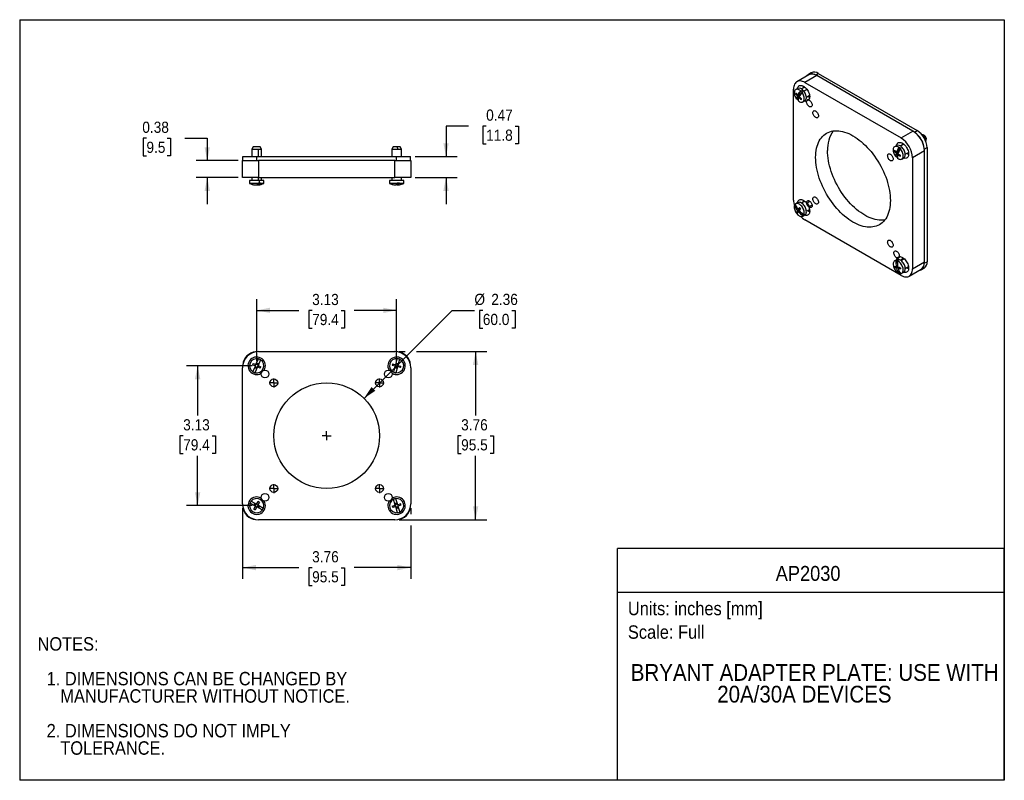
# Model space of a CAD drawing. Header units: inches. Extents: x 0 to 22, y 0 to 17.
import ezdxf
from ezdxf.enums import TextEntityAlignment as Align

# ---------------------------------------------------------------- set-up
doc = ezdxf.new("R2010")
doc.units = ezdxf.units.IN
doc.header["$LTSCALE"] = 2
doc.header["$MEASUREMENT"] = 0
doc.linetypes.add('SLD-Center', pattern=[0.75, 0.6, -0.05, 0.05, -0.05])
doc.linetypes.add('SLD-Solid', pattern=[0])
doc.layers.add('CENTER', color=40, linetype='SLD-Center')
doc.layers.add('SLD-DEFPOINTS', color=7, linetype='Continuous')
doc.layers.add('DIMENSIONS', color=140, linetype='SLD-Solid', lineweight=25)
doc.layers.add('TEXT', color=140, linetype='SLD-Solid', lineweight=25)
doc.styles.add('SLDTEXTSTYLE0', font='GOTHIC.TTF', dxfattribs={"width": 0.913})
doc.dimstyles.new('SLDDIMSTYLE0', dxfattribs={"dimtxt": 0.25, "dimasz": 0.3, "dimexe": 0, "dimexo": 0.0625, "dimgap": 0.0625, "dimtad": 0, "dimtih": 1, "dimtoh": 1, "dimrnd": 1e-09, "dimzin": 12, "dimdsep": 46, "dimtxsty": 'SLDTEXTSTYLE0', "dimsah": 1, "dimcen": 0.09, "dimadec": 0, "dimazin": 3, "dimtfac": 1, "dimtofl": 0, "dimtmove": 0, "dimatfit": 3, "dimfxl": 0, "dimfrac": 2, "dimtolj": 1, "dimtzin": 12, "dimarcsym": 0})
doc.dimstyles.new('SLDDIMSTYLE1', dxfattribs={"dimtxt": 0.25, "dimasz": 0.3, "dimexe": 0, "dimexo": 0.0625, "dimgap": 0.0625, "dimtad": 0, "dimtih": 1, "dimtoh": 1, "dimrnd": 1e-09, "dimzin": 12, "dimdsep": 46, "dimtxsty": 'SLDTEXTSTYLE0', "dimsah": 1, "dimcen": 0, "dimadec": 0, "dimazin": 3, "dimtfac": 1, "dimtofl": 0, "dimtmove": 0, "dimatfit": 3, "dimfxl": 0, "dimfrac": 2, "dimtolj": 1, "dimtzin": 12, "dimarcsym": 0})
doc.dimstyles.new('SLDDIMSTYLE2', dxfattribs={"dimtxt": 0.25, "dimasz": 0.3, "dimexe": 0, "dimexo": 0.0625, "dimgap": 0.0625, "dimtad": 0, "dimtih": 1, "dimtoh": 1, "dimrnd": 1e-09, "dimdsep": 46, "dimtxsty": 'SLDTEXTSTYLE0', "dimsah": 1, "dimcen": 0.09, "dimadec": 0, "dimazin": 2, "dimtfac": 1, "dimtmove": 0, "dimatfit": 0, "dimfxl": 0, "dimfrac": 2, "dimtolj": 1, "dimtzin": 12, "dimarcsym": 0})

# ---------------------------------------------------------------- blocks, each defined once
blk = doc.blocks.new('SW_NOTE_0')
at = {"layer": 'TEXT', "color": 0, "insert": (0, 0.383), "char_height": 0.3, "attachment_point": 1, "style": 'SLDTEXTSTYLE0'}
blk.add_mtext('Scale: Full', dxfattribs=at)
blk = doc.blocks.new('SW_NOTE_0_1')
at = {"layer": 'TEXT', "color": 0, "insert": (0, 0.383), "char_height": 0.3, "attachment_point": 1, "style": 'SLDTEXTSTYLE0'}
blk.add_mtext('Units: inches [mm]', dxfattribs=at)
blk = doc.blocks.new('Block1')
at = {"layer": 'TEXT'}
for p, q in [((22, 5.178), (13.358, 5.178)), ((13.358, 0), (13.358, 5.178)), ((22, 0), (22, 5.178)), ((13.358, 4.204), (22, 4.204)), ((22, 0), (13.358, 0))]:
    blk.add_line(p, q, dxfattribs=at)
for name, p in [('SW_NOTE_0_1', (13.59, 3.607)), ('SW_NOTE_0', (13.59, 3.081))]:
    blk.add_blockref(name, p, dxfattribs=at)
at = {"layer": 'TEXT', "color": 140, "style": 'SLDTEXTSTYLE0', "width": 0.913}
for tag, height, p in [('AUTOATTR0', 0.333, (16.892, 4.358)), ('AUTOATTR1_0', 0.375, (13.655, 2.111)), ('AUTOATTR1_1', 0.375, (15.586, 1.626))]:
    blk.add_attdef(tag, text='', height=height, dxfattribs=at).set_placement(p, align=Align.BOTTOM_LEFT)
blk = doc.blocks.new('Block2')
at = {"color": 7, "linetype": 'SLD-Solid', "lineweight": 18}
for p, q in [((22, 17), (0, 17)), ((0, 0), (0, 17)), ((22, 0), (22, 17)), ((22, 0), (0, 0))]:
    blk.add_line(p, q, dxfattribs=at)
blk = doc.blocks.new('SW_NOTE_0_2')
at = {"layer": 'TEXT', "color": 0, "char_height": 0.3, "attachment_point": 1, "style": 'SLDTEXTSTYLE0'}
for s, insert in [('NOTES:', (0, 0.383)), ('  1. DIMENSIONS CAN BE CHANGED BY     ', (0, -0.393)), ('     MANUFACTURER WITHOUT NOTICE.', (0, -0.781)), ('  2. DIMENSIONS DO NOT IMPLY ', (0, -1.556)), ('     TOLERANCE.', (0, -1.944))]:
    blk.add_mtext(s, dxfattribs=dict(at, insert=insert))
blk = doc.blocks.new('_D')
at = {"layer": 'DIMENSIONS'}
for p, q in [((8.479, 9.582), (8.614, 9.582)), ((8.864, 9.582), (10.437, 9.582)), ((10.187, 9.582), (10.187, 8.152)), ((9.864, 7.7), (9.787, 7.7)), ((9.787, 7.7), (9.787, 7.304)), ((10.51, 7.7), (10.586, 7.7)), ((10.586, 7.7), (10.586, 7.304)), ((9.787, 7.304), (9.864, 7.304)), ((10.586, 7.304), (10.51, 7.304)), ((10.187, 5.822), (10.187, 7.253)), ((8.479, 5.822), (10.437, 5.822))]:
    blk.add_line(p, q, dxfattribs=at)
for points in [[(10.187, 9.582), (10.127, 9.282), (10.247, 9.282)], [(10.187, 5.822), (10.247, 6.122), (10.127, 6.122)]]:
    blk.add_solid(points, dxfattribs=at)
at = {"layer": 'DIMENSIONS', "char_height": 0.25, "attachment_point": 1, "style": 'SLDTEXTSTYLE0'}
for s, insert in [('3.76', (9.864, 8.071)), ('95.5', (9.864, 7.623))]:
    blk.add_mtext(s, dxfattribs=dict(at, insert=insert))
blk = doc.blocks.new('_D_1')
at = {"layer": 'DIMENSIONS'}
for p, q in [((4.979, 6.082), (4.979, 4.504)), ((8.739, 6.082), (8.739, 5.947)), ((8.739, 5.697), (8.739, 4.504)), ((4.979, 4.754), (6.24, 4.754)), ((6.535, 4.752), (6.459, 4.752)), ((6.459, 4.752), (6.459, 4.355)), ((7.182, 4.752), (7.258, 4.752)), ((7.258, 4.752), (7.258, 4.355)), ((8.739, 4.754), (7.477, 4.754)), ((6.459, 4.355), (6.535, 4.355)), ((7.258, 4.355), (7.182, 4.355))]:
    blk.add_line(p, q, dxfattribs=at)
for points in [[(4.979, 4.754), (5.279, 4.694), (5.279, 4.814)], [(8.739, 4.754), (8.439, 4.814), (8.439, 4.694)]]:
    blk.add_solid(points, dxfattribs=at)
at = {"layer": 'DIMENSIONS', "char_height": 0.25, "attachment_point": 1, "style": 'SLDTEXTSTYLE0'}
for s, insert in [('3.76', (6.535, 5.122)), ('95.5', (6.535, 4.674))]:
    blk.add_mtext(s, dxfattribs=dict(at, insert=insert))
blk = doc.blocks.new('_D_2')
at = {"layer": 'DIMENSIONS'}
for p, q in [((7.694, 8.537), (9.66, 10.503)), ((9.66, 10.503), (10.16, 10.503)), ((10.348, 10.503), (10.272, 10.503)), ((10.272, 10.503), (10.272, 10.107)), ((10.995, 10.503), (11.071, 10.503)), ((11.071, 10.503), (11.071, 10.107)), ((10.272, 10.107), (10.348, 10.107)), ((11.071, 10.107), (10.995, 10.107))]:
    blk.add_line(p, q, dxfattribs=at)
blk.add_solid([(7.694, 8.537), (7.948, 8.707), (7.863, 8.792)], dxfattribs=at)
at = {"layer": 'DIMENSIONS', "char_height": 0.25, "attachment_point": 1, "style": 'SLDTEXTSTYLE0'}
for s, insert in [('%%c', (10.16, 10.874)), ('2.36', (10.537, 10.874)), ('60.0', (10.348, 10.426))]:
    blk.add_mtext(s, dxfattribs=dict(at, insert=insert))
blk = doc.blocks.new('_D_3')
at = {"layer": 'DIMENSIONS'}
for p, q in [((5.296, 9.365), (5.296, 10.753)), ((8.422, 9.365), (8.422, 10.753)), ((5.296, 10.503), (6.24, 10.503)), ((6.535, 10.502), (6.459, 10.502)), ((6.459, 10.502), (6.459, 10.105)), ((7.182, 10.502), (7.258, 10.502)), ((7.258, 10.502), (7.258, 10.105)), ((8.422, 10.503), (7.477, 10.503)), ((6.459, 10.105), (6.535, 10.105)), ((7.258, 10.105), (7.182, 10.105))]:
    blk.add_line(p, q, dxfattribs=at)
for points in [[(5.296, 10.503), (5.596, 10.443), (5.596, 10.563)], [(8.422, 10.503), (8.122, 10.563), (8.122, 10.443)]]:
    blk.add_solid(points, dxfattribs=at)
at = {"layer": 'DIMENSIONS', "char_height": 0.25, "attachment_point": 1, "style": 'SLDTEXTSTYLE0'}
for s, insert in [('3.13', (6.535, 10.872)), ('79.4', (6.535, 10.424))]:
    blk.add_mtext(s, dxfattribs=dict(at, insert=insert))
blk = doc.blocks.new('_D_4')
at = {"layer": 'DIMENSIONS'}
for p, q in [((5.196, 9.265), (3.726, 9.265)), ((3.976, 9.265), (3.976, 8.152)), ((3.653, 7.7), (3.577, 7.7)), ((3.577, 7.7), (3.577, 7.304)), ((4.3, 7.7), (4.376, 7.7)), ((4.376, 7.7), (4.376, 7.304)), ((3.577, 7.304), (3.653, 7.304)), ((4.376, 7.304), (4.3, 7.304)), ((3.976, 6.139), (3.976, 7.253)), ((5.196, 6.139), (3.726, 6.139))]:
    blk.add_line(p, q, dxfattribs=at)
for points in [[(3.976, 9.265), (3.916, 8.965), (4.036, 8.965)], [(3.976, 6.139), (4.036, 6.439), (3.916, 6.439)]]:
    blk.add_solid(points, dxfattribs=at)
at = {"layer": 'DIMENSIONS', "char_height": 0.25, "attachment_point": 1, "style": 'SLDTEXTSTYLE0'}
for s, insert in [('3.13', (3.653, 8.071)), ('79.4', (3.653, 7.623))]:
    blk.add_mtext(s, dxfattribs=dict(at, insert=insert))
blk = doc.blocks.new('SW_CENTERMARKSYMBOL_0')
at = {"layer": 'CENTER', "color": 0}
for q in [(-0.1, 0), (0, 0.1), (0, -0.1), (0.1, 0)]:
    blk.add_line((0, 0), q, dxfattribs=at)
blk = doc.blocks.new('SW_CENTERMARKSYMBOL_1')
at = {"layer": 'CENTER', "color": 0}
for q in [(-0.1, 0), (0, 0.1), (0, -0.1), (0.1, 0)]:
    blk.add_line((0, 0), q, dxfattribs=at)
blk = doc.blocks.new('SW_CENTERMARKSYMBOL_2')
at = {"layer": 'CENTER', "color": 0}
for q in [(-0.1, 0), (0, 0.1), (0, -0.1), (0.1, 0)]:
    blk.add_line((0, 0), q, dxfattribs=at)
blk = doc.blocks.new('SW_CENTERMARKSYMBOL_3')
at = {"layer": 'CENTER', "color": 0}
for q in [(-0.1, 0), (0, 0.1), (0, -0.1), (0.1, 0)]:
    blk.add_line((0, 0), q, dxfattribs=at)
blk = doc.blocks.new('SW_CENTERMARKSYMBOL_4')
at = {"layer": 'CENTER', "color": 0}
for q in [(-0.1, 0), (0, 0.1), (0, -0.1), (0.1, 0)]:
    blk.add_line((0, 0), q, dxfattribs=at)
blk = doc.blocks.new('_D_5')
at = {"layer": 'DIMENSIONS'}
for p, q in [((2.832, 14.351), (2.756, 14.351)), ((2.756, 14.351), (2.756, 13.954)), ((3.294, 14.351), (3.37, 14.351)), ((3.37, 14.351), (3.37, 13.954)), ((3.691, 14.353), (4.191, 14.353)), ((4.191, 14.353), (4.191, 13.85)), ((2.756, 13.954), (2.832, 13.954)), ((3.37, 13.954), (3.294, 13.954)), ((4.879, 13.85), (3.941, 13.85)), ((4.879, 13.475), (3.941, 13.475)), ((4.191, 13.475), (4.191, 12.875))]:
    blk.add_line(p, q, dxfattribs=at)
for points in [[(4.191, 13.85), (4.251, 14.15), (4.131, 14.15)], [(4.191, 13.475), (4.131, 13.175), (4.251, 13.175)]]:
    blk.add_solid(points, dxfattribs=at)
at = {"layer": 'DIMENSIONS', "char_height": 0.25, "attachment_point": 1, "style": 'SLDTEXTSTYLE0'}
for s, insert in [('0.38', (2.74, 14.721)), ('9.5', (2.832, 14.273))]:
    blk.add_mtext(s, dxfattribs=dict(at, insert=insert))
blk = doc.blocks.new('_D_6')
at = {"layer": 'DIMENSIONS'}
for p, q in [((10.026, 14.623), (9.526, 14.623)), ((9.526, 14.623), (9.526, 13.94)), ((10.423, 14.621), (10.347, 14.621)), ((10.347, 14.621), (10.347, 14.225)), ((11.069, 14.621), (11.145, 14.621)), ((11.145, 14.621), (11.145, 14.225)), ((10.347, 14.225), (10.423, 14.225)), ((11.145, 14.225), (11.069, 14.225)), ((8.834, 13.94), (9.776, 13.94)), ((8.839, 13.475), (9.776, 13.475)), ((9.526, 13.475), (9.526, 12.875))]:
    blk.add_line(p, q, dxfattribs=at)
for points in [[(9.526, 13.94), (9.586, 14.24), (9.466, 14.24)], [(9.526, 13.475), (9.466, 13.175), (9.586, 13.175)]]:
    blk.add_solid(points, dxfattribs=at)
at = {"layer": 'DIMENSIONS', "char_height": 0.25, "attachment_point": 1, "style": 'SLDTEXTSTYLE0'}
for s, insert in [('0.47', (10.423, 14.992)), ('11.8', (10.423, 14.544))]:
    blk.add_mtext(s, dxfattribs=dict(at, insert=insert))

msp = doc.modelspace()

# ---------------------------------------------------------------- linework, layer by layer
at = {"color": 7, "linetype": 'SLD-Solid'}
for p, q in [((0, 17), (0, 0)), ((0, 17), (22, 17)), ((22, 17), (22, 0)), ((22, 0), (0, 0))]:
    msp.add_line(p, q, dxfattribs=at)
for p, q in [((17.63, 15.767), (17.364, 15.614)), ((17.81, 15.75), (17.544, 15.597)), ((17.687, 15.815), (17.624, 15.778)), ((17.783, 15.763), (17.844, 15.799)), ((19.959, 14.509), (17.81, 15.75)), ((17.844, 15.799), (20.052, 14.525)), ((17.29, 12.967), (17.29, 15.45)), ((17.385, 15.464), (17.339, 15.438)), ((17.456, 15.417), (17.417, 15.333)), ((17.446, 15.411), (17.456, 15.417)), ((17.543, 15.494), (17.471, 15.453)), ((17.473, 15.4), (17.508, 15.421)), ((17.522, 15.406), (17.59, 15.445)), ((17.544, 15.597), (19.694, 14.356)), ((17.337, 15.348), (17.362, 15.343)), ((17.37, 15.231), (17.359, 15.224)), ((17.409, 15.314), (17.37, 15.231)), ((17.409, 15.314), (17.375, 15.295)), ((17.384, 15.314), (17.417, 15.333)), ((17.402, 15.282), (17.429, 15.309)), ((17.402, 15.282), (17.414, 15.308)), ((17.418, 15.266), (17.402, 15.282)), ((17.408, 15.26), (17.426, 15.271)), ((17.414, 15.308), (17.409, 15.314)), ((17.433, 15.319), (17.414, 15.308)), ((17.415, 15.332), (17.419, 15.331)), ((17.417, 15.333), (17.423, 15.327)), ((17.423, 15.327), (17.435, 15.353)), ((17.423, 15.327), (17.442, 15.338)), ((17.425, 15.328), (17.433, 15.319)), ((17.433, 15.319), (17.429, 15.309)), ((17.429, 15.309), (17.431, 15.306)), ((17.435, 15.353), (17.45, 15.337)), ((17.445, 15.343), (17.442, 15.338)), ((17.462, 15.216), (17.463, 15.24)), ((17.489, 15.382), (17.478, 15.376)), ((17.498, 15.162), (17.544, 15.189)), ((17.577, 15.269), (17.649, 15.311)), ((17.633, 15.206), (17.598, 15.186)), ((17.615, 15.213), (17.601, 15.205)), ((19.99, 14.489), (20.052, 14.525)), ((19.694, 14.356), (19.959, 14.509)), ((20.186, 14.427), (20.159, 14.43)), ((20.189, 14.409), (20.219, 14.409)), ((20.246, 14.28), (20.256, 14.305)), ((5.218, 14.155), (5.19, 14.105)), ((5.19, 14.105), (5.19, 13.94)), ((5.19, 14.105), (5.337, 14.105)), ((5.373, 14.155), (5.218, 14.155)), ((5.337, 14.105), (5.402, 14.105)), ((5.337, 13.94), (5.337, 14.105)), ((5.402, 14.105), (5.373, 14.155)), ((5.402, 13.94), (5.402, 14.105)), ((8.344, 14.155), (8.316, 14.105)), ((8.316, 14.105), (8.316, 13.94)), ((8.316, 14.105), (8.449, 14.105)), ((8.441, 14.155), (8.344, 14.155)), ((8.499, 14.155), (8.441, 14.155)), ((8.449, 14.105), (8.441, 14.155)), ((8.449, 14.105), (8.528, 14.105)), ((8.528, 14.105), (8.499, 14.155)), ((8.528, 13.94), (8.528, 14.105)), ((19.596, 14.188), (19.55, 14.162)), ((19.651, 14.153), (19.625, 14.056)), ((19.632, 14.051), (19.64, 14.081)), ((19.64, 14.081), (19.651, 14.07)), ((19.641, 14.147), (19.651, 14.153)), ((19.685, 14.122), (19.675, 14.116)), ((19.753, 14.218), (19.681, 14.177)), ((20.212, 14.104), (20.274, 14.14)), ((20.274, 14.14), (20.274, 11.591)), ((4.984, 13.85), (4.984, 13.94)), ((4.984, 13.94), (5.298, 13.94)), ((5.298, 13.85), (5.298, 13.94)), ((5.298, 13.94), (8.42, 13.94)), ((8.42, 13.85), (8.42, 13.94)), ((8.42, 13.94), (8.734, 13.94)), ((8.734, 13.85), (8.734, 13.94)), ((19.546, 14.062), (19.572, 14.059)), ((19.594, 13.938), (19.583, 13.932)), ((19.62, 14.034), (19.586, 14.015)), ((19.592, 14.037), (19.625, 14.056)), ((19.62, 14.034), (19.594, 13.938)), ((19.618, 14.052), (19.634, 14.05)), ((19.618, 13.999), (19.626, 14.029)), ((19.618, 13.999), (19.628, 14.012)), ((19.629, 13.99), (19.618, 13.999)), ((19.626, 14.029), (19.62, 14.034)), ((19.621, 13.985), (19.64, 13.996)), ((19.625, 14.056), (19.632, 14.051)), ((19.636, 14.035), (19.626, 14.029)), ((19.632, 14.051), (19.646, 14.059)), ((19.634, 14.052), (19.634, 14.05)), ((19.634, 14.05), (19.64, 14.044)), ((19.676, 13.947), (19.677, 13.972)), ((19.709, 13.886), (19.754, 13.913)), ((19.787, 13.993), (19.859, 14.035)), ((20.214, 14.068), (19.949, 13.915)), ((19.949, 13.915), (19.949, 11.432)), ((20.214, 11.585), (20.214, 14.068)), ((4.979, 13.475), (4.979, 13.85)), ((4.979, 13.85), (4.984, 13.85)), ((4.984, 13.85), (5.274, 13.85)), ((5.274, 13.85), (5.339, 13.85)), ((5.339, 13.85), (5.339, 13.475)), ((8.379, 13.85), (5.339, 13.85)), ((8.379, 13.475), (8.379, 13.85)), ((8.379, 13.85), (8.444, 13.85)), ((8.444, 13.85), (8.733, 13.85)), ((8.733, 13.85), (8.739, 13.85)), ((8.739, 13.85), (8.739, 13.475)), ((5.339, 13.475), (4.979, 13.475)), ((5.19, 13.475), (5.19, 13.405)), ((5.337, 13.405), (5.337, 13.475)), ((5.339, 13.475), (8.379, 13.475)), ((5.402, 13.405), (5.402, 13.475)), ((8.316, 13.475), (8.316, 13.405)), ((8.739, 13.475), (8.379, 13.475)), ((8.528, 13.405), (8.528, 13.475)), ((5.137, 13.405), (5.137, 13.34)), ((5.358, 13.405), (5.137, 13.405)), ((5.334, 13.34), (5.137, 13.34)), ((5.266, 13.309), (5.266, 13.308)), ((5.269, 13.308), (5.266, 13.308)), ((5.269, 13.308), (5.269, 13.309)), ((5.283, 13.308), (5.294, 13.308)), ((5.312, 13.308), (5.312, 13.321)), ((5.322, 13.308), (5.322, 13.309)), ((5.322, 13.308), (5.325, 13.308)), ((5.325, 13.308), (5.322, 13.308)), ((5.325, 13.331), (5.325, 13.308)), ((5.334, 13.355), (5.358, 13.355)), ((5.334, 13.34), (5.334, 13.355)), ((5.455, 13.405), (5.358, 13.405)), ((5.358, 13.355), (5.358, 13.405)), ((5.358, 13.355), (5.38, 13.355)), ((5.38, 13.355), (5.38, 13.34)), ((5.455, 13.34), (5.38, 13.34)), ((5.455, 13.34), (5.455, 13.405)), ((8.263, 13.405), (8.263, 13.34)), ((8.463, 13.405), (8.263, 13.405)), ((8.438, 13.34), (8.263, 13.34)), ((8.36, 13.312), (8.367, 13.31)), ((8.393, 13.308), (8.393, 13.308)), ((8.393, 13.308), (8.393, 13.308)), ((8.438, 13.355), (8.486, 13.355)), ((8.438, 13.34), (8.438, 13.355)), ((8.442, 13.308), (8.442, 13.355)), ((8.45, 13.308), (8.442, 13.308)), ((8.45, 13.355), (8.45, 13.308)), ((8.581, 13.405), (8.463, 13.405)), ((8.476, 13.31), (8.483, 13.312)), ((8.479, 13.311), (8.476, 13.31)), ((8.486, 13.355), (8.486, 13.34)), ((8.581, 13.34), (8.486, 13.34)), ((8.581, 13.34), (8.581, 13.405)), ((17.313, 12.853), (17.323, 12.859)), ((17.323, 12.859), (17.356, 12.82)), ((17.331, 12.873), (17.331, 12.874)), ((17.385, 12.912), (17.339, 12.885)), ((17.428, 12.779), (17.395, 12.76)), ((17.402, 12.764), (17.411, 12.753)), ((17.414, 12.757), (17.406, 12.766)), ((17.414, 12.757), (17.433, 12.768)), ((17.423, 12.776), (17.425, 12.774)), ((17.441, 12.783), (17.425, 12.774)), ((17.425, 12.774), (17.428, 12.779)), ((17.427, 12.775), (17.433, 12.768)), ((17.433, 12.768), (17.427, 12.76)), ((17.543, 12.942), (17.471, 12.9)), ((17.598, 12.907), (17.657, 12.941)), ((17.706, 12.857), (17.647, 12.823)), ((17.361, 12.701), (17.427, 12.76)), ((17.378, 12.734), (17.411, 12.753)), ((17.424, 12.725), (17.397, 12.71)), ((17.411, 12.753), (17.414, 12.757)), ((17.427, 12.76), (17.43, 12.757)), ((17.468, 12.684), (17.518, 12.623)), ((17.498, 12.61), (17.544, 12.636)), ((17.518, 12.623), (17.507, 12.617)), ((17.524, 12.643), (17.535, 12.649)), ((17.577, 12.717), (17.649, 12.758)), ((19.694, 11.285), (17.544, 12.526)), ((19.62, 11.684), (19.654, 11.704)), ((19.638, 11.677), (19.652, 11.685)), ((19.753, 11.666), (19.681, 11.624)), ((19.596, 11.636), (19.55, 11.609)), ((19.553, 11.463), (19.619, 11.475)), ((19.58, 11.617), (19.59, 11.623)), ((19.586, 11.477), (19.616, 11.494)), ((19.59, 11.623), (19.613, 11.526)), ((19.626, 11.467), (19.593, 11.448)), ((19.607, 11.621), (19.642, 11.641)), ((19.624, 11.615), (19.613, 11.609)), ((19.626, 11.467), (19.632, 11.443)), ((19.632, 11.466), (19.626, 11.467)), ((19.627, 11.44), (19.66, 11.46)), ((19.634, 11.467), (19.632, 11.466)), ((19.637, 11.446), (19.632, 11.466)), ((19.652, 11.455), (19.654, 11.46)), ((19.654, 11.465), (19.655, 11.462)), ((19.654, 11.461), (19.659, 11.464)), ((19.654, 11.461), (19.655, 11.462)), ((19.66, 11.46), (19.654, 11.461)), ((19.654, 11.461), (19.655, 11.457)), ((19.655, 11.462), (19.655, 11.462)), ((19.692, 11.616), (19.763, 11.657)), ((19.787, 11.441), (19.859, 11.482)), ((19.949, 11.432), (20.214, 11.585)), ((20.145, 11.41), (20.209, 11.447)), ((20.212, 11.555), (20.274, 11.591)), ((19.644, 11.39), (19.655, 11.34)), ((19.655, 11.34), (19.645, 11.334)), ((19.709, 11.334), (19.754, 11.36)), ((19.874, 11.268), (20.139, 11.421)), ((5.339, 9.582), (8.379, 9.582)), ((5.266, 9.26), (5.201, 9.288)), ((5.211, 9.131), (5.266, 9.26)), ((5.214, 9.317), (5.279, 9.29)), ((5.312, 9.241), (5.257, 9.111)), ((5.258, 9.217), (5.275, 9.257)), ((5.272, 9.293), (5.259, 9.263)), ((5.275, 9.257), (5.266, 9.26)), ((5.268, 9.242), (5.298, 9.229)), ((5.279, 9.29), (5.334, 9.42)), ((5.279, 9.29), (5.287, 9.286)), ((5.287, 9.286), (5.304, 9.326)), ((5.304, 9.244), (5.287, 9.204)), ((5.323, 9.289), (5.293, 9.302)), ((5.304, 9.326), (5.333, 9.314)), ((5.312, 9.241), (5.304, 9.244)), ((5.377, 9.213), (5.312, 9.241)), ((5.333, 9.314), (5.316, 9.274)), ((5.316, 9.274), (5.325, 9.27)), ((5.319, 9.238), (5.332, 9.267)), ((5.38, 9.4), (5.325, 9.27)), ((5.325, 9.27), (5.39, 9.243)), ((8.393, 9.256), (8.325, 9.275)), ((8.333, 9.306), (8.402, 9.287)), ((8.357, 9.12), (8.393, 9.256)), ((8.394, 9.289), (8.386, 9.258)), ((8.391, 9.212), (8.402, 9.254)), ((8.402, 9.254), (8.393, 9.256)), ((8.402, 9.287), (8.438, 9.424)), ((8.402, 9.287), (8.41, 9.285)), ((8.442, 9.243), (8.405, 9.107)), ((8.41, 9.285), (8.421, 9.327)), ((8.445, 9.293), (8.414, 9.301)), ((8.421, 9.327), (8.452, 9.319)), ((8.433, 9.246), (8.422, 9.204)), ((8.442, 9.243), (8.433, 9.246)), ((8.452, 9.319), (8.441, 9.277)), ((8.441, 9.277), (8.45, 9.274)), ((8.51, 9.225), (8.442, 9.243)), ((8.449, 9.242), (8.457, 9.272)), ((8.486, 9.411), (8.45, 9.274)), ((8.45, 9.274), (8.518, 9.256)), ((4.979, 6.182), (4.979, 9.222)), ((5.287, 9.204), (5.258, 9.217)), ((8.422, 9.204), (8.391, 9.212)), ((8.398, 9.238), (8.429, 9.23)), ((8.739, 9.222), (8.739, 6.182)), ((5.269, 6.125), (5.146, 6.193)), ((5.17, 6.237), (5.294, 6.169)), ((5.236, 6.154), (5.251, 6.182)), ((5.251, 6.182), (5.289, 6.161)), ((5.275, 6.169), (5.259, 6.141)), ((5.289, 6.161), (5.294, 6.169)), ((5.294, 6.169), (5.328, 6.231)), ((5.325, 6.16), (5.297, 6.176)), ((5.356, 6.215), (5.322, 6.154)), ((8.393, 6.147), (8.352, 6.282)), ((8.389, 6.192), (8.419, 6.201)), ((8.402, 6.15), (8.389, 6.192)), ((8.427, 6.175), (8.397, 6.166)), ((8.399, 6.297), (8.441, 6.162)), ((8.419, 6.201), (8.432, 6.159)), ((8.432, 6.159), (8.441, 6.162)), ((8.441, 6.162), (8.508, 6.183)), ((8.457, 6.134), (8.448, 6.164)), ((5.235, 6.063), (5.269, 6.125)), ((5.274, 6.133), (5.236, 6.154)), ((5.297, 6.11), (5.263, 6.048)), ((5.266, 6.119), (5.294, 6.103)), ((5.269, 6.125), (5.274, 6.133)), ((5.302, 6.118), (5.297, 6.11)), ((5.421, 6.042), (5.297, 6.11)), ((5.34, 6.097), (5.302, 6.118)), ((5.316, 6.11), (5.332, 6.138)), ((5.322, 6.154), (5.317, 6.146)), ((5.317, 6.146), (5.355, 6.125)), ((5.322, 6.154), (5.445, 6.086)), ((5.355, 6.125), (5.34, 6.097)), ((8.325, 6.127), (8.393, 6.147)), ((8.402, 6.117), (8.335, 6.096)), ((8.386, 6.145), (8.395, 6.115)), ((8.393, 6.147), (8.402, 6.15)), ((8.411, 6.119), (8.402, 6.117)), ((8.444, 5.982), (8.402, 6.117)), ((8.424, 6.078), (8.411, 6.119)), ((8.416, 6.104), (8.446, 6.113)), ((8.454, 6.087), (8.424, 6.078)), ((8.45, 6.131), (8.442, 6.129)), ((8.442, 6.129), (8.454, 6.087)), ((8.518, 6.152), (8.45, 6.131)), ((8.45, 6.131), (8.492, 5.997)), ((8.379, 5.822), (5.339, 5.822))]:
    msp.add_line(p, q)
at = {"flags": 128}
for points in [[(17.544, 15.597), (17.518, 15.61), (17.492, 15.621), (17.466, 15.628), (17.441, 15.631), (17.417, 15.631), (17.395, 15.627), (17.374, 15.619), (17.355, 15.608), (17.339, 15.594), (17.324, 15.577), (17.312, 15.556), (17.302, 15.533), (17.295, 15.507), (17.291, 15.479), (17.29, 15.45)], [(17.446, 15.411), (17.428, 15.424), (17.411, 15.434), (17.393, 15.441), (17.376, 15.445), (17.361, 15.445), (17.346, 15.441), (17.334, 15.434), (17.323, 15.424), (17.315, 15.411), (17.31, 15.394), (17.307, 15.376), (17.306, 15.356), (17.309, 15.334), (17.314, 15.312), (17.322, 15.289), (17.333, 15.266), (17.345, 15.245), (17.359, 15.224)], [(17.378, 15.46), (17.382, 15.477), (17.389, 15.494), (17.398, 15.509), (17.41, 15.52), (17.424, 15.528), (17.439, 15.532), (17.456, 15.533), (17.474, 15.531), (17.493, 15.525), (17.512, 15.515), (17.532, 15.503), (17.551, 15.488), (17.569, 15.47), (17.586, 15.449), (17.602, 15.427), (17.616, 15.404), (17.628, 15.379), (17.638, 15.354), (17.645, 15.329), (17.65, 15.305), (17.652, 15.281), (17.651, 15.259), (17.648, 15.239), (17.642, 15.222), (17.633, 15.206), (17.633, 15.206)], [(17.544, 15.189), (17.55, 15.193), (17.56, 15.203), (17.568, 15.216), (17.574, 15.232), (17.577, 15.251), (17.577, 15.271), (17.574, 15.293), (17.569, 15.315), (17.561, 15.338), (17.551, 15.361), (17.538, 15.382), (17.524, 15.402), (17.508, 15.421)], [(17.392, 15.19), (17.409, 15.176), (17.427, 15.166), (17.444, 15.159), (17.461, 15.155), (17.477, 15.155), (17.491, 15.159), (17.504, 15.166), (17.514, 15.176), (17.522, 15.19), (17.528, 15.206), (17.531, 15.224), (17.531, 15.245), (17.528, 15.266), (17.523, 15.289), (17.515, 15.311), (17.505, 15.334), (17.492, 15.356), (17.478, 15.376)], [(17.583, 15.164), (17.584, 15.178), (17.588, 15.19), (17.595, 15.2), (17.603, 15.206), (17.614, 15.208), (17.626, 15.208), (17.638, 15.203), (17.651, 15.196), (17.664, 15.186), (17.676, 15.173), (17.686, 15.158), (17.695, 15.142), (17.701, 15.125), (17.705, 15.109), (17.707, 15.093), (17.705, 15.079), (17.701, 15.067), (17.695, 15.058), (17.686, 15.052), (17.676, 15.049), (17.664, 15.05), (17.651, 15.054), (17.638, 15.061), (17.626, 15.072), (17.614, 15.085), (17.603, 15.099), (17.595, 15.116), (17.588, 15.132), (17.584, 15.149), (17.583, 15.164)], [(17.722, 14.923), (17.724, 14.937), (17.728, 14.949), (17.734, 14.958), (17.743, 14.964), (17.753, 14.967), (17.765, 14.966), (17.778, 14.962), (17.791, 14.955), (17.803, 14.944), (17.815, 14.931), (17.826, 14.917), (17.834, 14.9), (17.841, 14.884), (17.845, 14.867), (17.846, 14.852), (17.845, 14.838), (17.841, 14.826), (17.834, 14.816), (17.826, 14.81), (17.815, 14.808), (17.803, 14.808), (17.791, 14.813), (17.778, 14.82), (17.765, 14.83), (17.753, 14.843), (17.743, 14.858), (17.734, 14.874), (17.728, 14.891), (17.724, 14.907), (17.722, 14.923)], [(17.784, 13.923), (17.786, 13.976), (17.789, 14.028), (17.796, 14.078), (17.805, 14.126), (17.817, 14.171), (17.831, 14.214), (17.848, 14.255), (17.867, 14.294), (17.888, 14.329), (17.912, 14.362), (17.938, 14.392), (17.966, 14.419), (17.997, 14.443), (18.029, 14.464), (18.063, 14.481), (18.099, 14.495), (18.136, 14.506), (18.175, 14.514), (18.215, 14.518), (18.257, 14.519), (18.3, 14.516), (18.343, 14.51), (18.388, 14.501), (18.433, 14.488), (18.479, 14.472), (18.526, 14.453), (18.572, 14.431), (18.619, 14.405), (18.666, 14.377), (18.713, 14.345), (18.759, 14.311), (18.805, 14.274), (18.85, 14.234), (18.895, 14.192), (18.939, 14.147), (18.982, 14.101), (19.023, 14.052), (19.064, 14.001), (19.103, 13.948), (19.14, 13.894), (19.176, 13.839), (19.21, 13.782), (19.242, 13.724), (19.272, 13.665), (19.3, 13.606), (19.326, 13.546), (19.35, 13.485), (19.372, 13.425), (19.391, 13.365), (19.408, 13.304), (19.422, 13.245), (19.433, 13.186), (19.443, 13.127), (19.449, 13.07), (19.453, 13.014), (19.454, 12.959), (19.453, 12.906), (19.449, 12.854), (19.443, 12.804), (19.433, 12.756), (19.422, 12.711), (19.408, 12.667), (19.391, 12.627), (19.372, 12.588), (19.35, 12.553), (19.326, 12.52), (19.3, 12.49), (19.272, 12.463), (19.242, 12.439), (19.21, 12.418), (19.176, 12.401), (19.14, 12.386), (19.103, 12.376), (19.064, 12.368), (19.023, 12.364), (18.982, 12.363), (18.939, 12.366), (18.895, 12.372), (18.85, 12.381), (18.805, 12.394), (18.759, 12.409), (18.713, 12.429), (18.666, 12.451), (18.619, 12.477), (18.572, 12.505), (18.526, 12.537), (18.479, 12.571), (18.433, 12.608), (18.388, 12.648), (18.343, 12.69), (18.3, 12.735), (18.257, 12.781), (18.215, 12.83), (18.175, 12.881), (18.136, 12.933), (18.099, 12.988), (18.063, 13.043), (18.029, 13.1), (17.997, 13.158), (17.966, 13.217), (17.938, 13.276), (17.912, 13.336), (17.888, 13.396), (17.867, 13.457), (17.848, 13.517), (17.831, 13.577), (17.817, 13.637), (17.805, 13.696), (17.796, 13.755), (17.789, 13.812), (17.786, 13.868), (17.784, 13.923)], [(20.162, 14.427), (20.175, 14.42), (20.189, 14.409)], [(19.641, 14.147), (19.623, 14.157), (19.606, 14.165), (19.589, 14.169), (19.573, 14.169), (19.558, 14.166), (19.545, 14.159), (19.535, 14.149), (19.526, 14.136), (19.52, 14.12), (19.517, 14.102), (19.517, 14.082), (19.519, 14.061), (19.524, 14.038), (19.532, 14.015), (19.542, 13.993), (19.554, 13.971), (19.568, 13.951), (19.583, 13.932)], [(19.589, 14.184), (19.589, 14.185), (19.593, 14.204), (19.601, 14.221), (19.611, 14.235), (19.623, 14.245), (19.637, 14.253), (19.652, 14.257), (19.67, 14.257), (19.688, 14.254), (19.707, 14.247), (19.726, 14.237), (19.745, 14.224), (19.764, 14.209), (19.782, 14.19), (19.799, 14.17), (19.815, 14.147), (19.829, 14.123), (19.84, 14.099), (19.85, 14.074), (19.856, 14.049), (19.861, 14.025), (19.862, 14.001), (19.861, 13.98), (19.857, 13.96), (19.851, 13.943), (19.842, 13.928), (19.831, 13.916), (19.817, 13.908), (19.802, 13.903), (19.785, 13.901), (19.767, 13.903), (19.749, 13.908), (19.748, 13.909)], [(19.617, 13.902), (19.635, 13.891), (19.653, 13.884), (19.669, 13.88), (19.685, 13.879), (19.7, 13.882), (19.713, 13.889), (19.723, 13.899), (19.732, 13.912), (19.738, 13.928), (19.741, 13.946), (19.741, 13.966), (19.739, 13.988), (19.734, 14.01), (19.726, 14.033), (19.716, 14.055), (19.704, 14.077), (19.69, 14.098), (19.675, 14.116)], [(19.754, 13.913), (19.759, 13.916), (19.769, 13.925), (19.778, 13.939), (19.784, 13.954), (19.787, 13.973), (19.787, 13.993), (19.785, 14.014), (19.78, 14.037), (19.772, 14.059), (19.762, 14.082), (19.75, 14.104), (19.736, 14.124), (19.721, 14.143), (19.704, 14.159)], [(19.327, 12.521), (19.288, 12.517), (19.247, 12.516), (19.204, 12.519), (19.16, 12.525), (19.116, 12.534), (19.07, 12.547), (19.024, 12.563), (18.978, 12.582), (18.931, 12.604), (18.884, 12.63), (18.838, 12.658), (18.791, 12.69), (18.745, 12.724), (18.699, 12.761), (18.653, 12.801), (18.609, 12.843), (18.565, 12.888), (18.522, 12.934), (18.481, 12.983), (18.44, 13.034), (18.401, 13.087), (18.364, 13.141), (18.328, 13.196), (18.294, 13.253), (18.262, 13.311), (18.232, 13.37), (18.203, 13.429), (18.177, 13.489), (18.154, 13.549), (18.132, 13.61), (18.113, 13.67), (18.096, 13.731), (18.082, 13.79), (18.07, 13.849), (18.061, 13.908), (18.055, 13.965), (18.051, 14.021), (18.049, 14.076)], [(19.393, 13.959), (19.394, 13.973), (19.398, 13.985), (19.404, 13.994), (19.413, 14), (19.423, 14.003), (19.435, 14.002), (19.448, 13.998), (19.461, 13.991), (19.473, 13.98), (19.485, 13.967), (19.496, 13.952), (19.504, 13.936), (19.511, 13.92), (19.515, 13.903), (19.516, 13.887), (19.515, 13.873), (19.511, 13.862), (19.504, 13.852), (19.496, 13.846), (19.485, 13.843), (19.473, 13.844), (19.461, 13.848), (19.448, 13.856), (19.435, 13.866), (19.423, 13.879), (19.413, 13.894), (19.404, 13.91), (19.398, 13.927), (19.394, 13.943), (19.393, 13.959)], [(19.605, 13.927), (19.6, 13.929), (19.589, 13.935)], [(19.615, 13.918), (19.613, 13.92), (19.611, 13.922)], [(5.325, 13.309), (5.321, 13.308), (5.312, 13.308)], [(5.325, 13.308), (5.333, 13.308), (5.337, 13.309)], [(17.378, 12.908), (17.381, 12.922), (17.388, 12.939), (17.397, 12.954), (17.408, 12.966), (17.421, 12.974), (17.436, 12.979), (17.453, 12.981), (17.471, 12.979), (17.49, 12.973), (17.509, 12.965), (17.529, 12.953), (17.548, 12.938), (17.566, 12.92), (17.583, 12.9)], [(17.722, 12.994), (17.724, 13.008), (17.728, 13.02), (17.734, 13.03), (17.743, 13.036), (17.753, 13.038), (17.765, 13.038), (17.778, 13.033), (17.791, 13.026), (17.803, 13.016), (17.815, 13.003), (17.826, 12.988), (17.834, 12.972), (17.841, 12.955), (17.845, 12.939), (17.846, 12.923), (17.845, 12.909), (17.841, 12.897), (17.834, 12.888), (17.826, 12.882), (17.815, 12.879), (17.803, 12.88), (17.791, 12.884), (17.778, 12.891), (17.765, 12.902), (17.753, 12.915), (17.743, 12.93), (17.734, 12.946), (17.728, 12.962), (17.724, 12.979), (17.722, 12.994)], [(17.313, 12.853), (17.308, 12.836), (17.306, 12.817), (17.307, 12.796), (17.311, 12.774), (17.317, 12.751), (17.326, 12.728), (17.337, 12.706), (17.35, 12.685), (17.364, 12.665), (17.38, 12.647), (17.398, 12.632), (17.415, 12.62), (17.433, 12.611), (17.45, 12.605), (17.466, 12.603), (17.482, 12.604), (17.496, 12.608), (17.507, 12.617)], [(17.524, 12.643), (17.529, 12.66), (17.531, 12.679), (17.53, 12.7), (17.527, 12.722), (17.52, 12.744), (17.512, 12.767), (17.501, 12.789), (17.488, 12.81), (17.473, 12.83), (17.457, 12.848), (17.44, 12.863), (17.422, 12.875), (17.405, 12.885), (17.387, 12.89), (17.371, 12.893), (17.356, 12.891), (17.342, 12.887), (17.33, 12.879)], [(17.563, 12.655), (17.57, 12.669), (17.575, 12.686), (17.577, 12.705), (17.576, 12.726), (17.573, 12.748), (17.566, 12.771), (17.558, 12.793), (17.547, 12.816), (17.534, 12.837), (17.519, 12.857), (17.503, 12.874), (17.486, 12.889), (17.468, 12.902), (17.451, 12.911), (17.433, 12.917), (17.417, 12.919), (17.401, 12.918), (17.388, 12.913), (17.385, 12.912)], [(17.633, 12.814), (17.642, 12.789), (17.648, 12.764), (17.651, 12.74), (17.652, 12.717), (17.65, 12.696), (17.645, 12.677), (17.638, 12.661), (17.628, 12.647), (17.616, 12.637), (17.602, 12.629), (17.586, 12.625), (17.569, 12.625), (17.551, 12.628), (17.537, 12.632)], [(17.583, 12.914), (17.584, 12.928), (17.588, 12.94), (17.595, 12.949), (17.603, 12.955), (17.614, 12.958), (17.626, 12.957), (17.638, 12.953), (17.651, 12.946), (17.664, 12.935), (17.676, 12.922), (17.686, 12.907), (17.695, 12.891), (17.701, 12.875), (17.705, 12.858), (17.707, 12.843), (17.705, 12.828), (17.701, 12.817), (17.695, 12.807), (17.686, 12.801), (17.676, 12.799), (17.664, 12.799), (17.651, 12.803), (17.638, 12.811), (17.626, 12.821), (17.614, 12.834), (17.603, 12.849), (17.595, 12.865), (17.588, 12.882), (17.584, 12.898), (17.583, 12.914)], [(17.544, 12.636), (17.553, 12.643), (17.563, 12.655)], [(19.393, 12.03), (19.394, 12.044), (19.398, 12.056), (19.404, 12.065), (19.413, 12.072), (19.423, 12.074), (19.435, 12.074), (19.448, 12.069), (19.461, 12.062), (19.473, 12.051), (19.485, 12.039), (19.496, 12.024), (19.504, 12.008), (19.511, 11.991), (19.515, 11.974), (19.516, 11.959), (19.515, 11.945), (19.511, 11.933), (19.504, 11.924), (19.496, 11.918), (19.485, 11.915), (19.473, 11.916), (19.461, 11.92), (19.448, 11.927), (19.435, 11.938), (19.423, 11.951), (19.413, 11.965), (19.404, 11.981), (19.398, 11.998), (19.394, 12.015), (19.393, 12.03)], [(19.532, 11.789), (19.533, 11.803), (19.537, 11.815), (19.544, 11.824), (19.552, 11.83), (19.563, 11.833), (19.575, 11.832), (19.587, 11.828), (19.6, 11.821), (19.613, 11.81), (19.625, 11.797), (19.635, 11.782), (19.644, 11.766), (19.65, 11.75), (19.654, 11.733), (19.656, 11.718), (19.654, 11.703), (19.65, 11.692), (19.644, 11.682), (19.635, 11.676), (19.625, 11.674), (19.613, 11.674), (19.6, 11.678), (19.587, 11.686), (19.575, 11.696), (19.563, 11.709), (19.552, 11.724), (19.544, 11.74), (19.537, 11.757), (19.533, 11.773), (19.532, 11.789)], [(19.655, 11.704), (19.673, 11.704), (19.691, 11.7), (19.71, 11.693), (19.729, 11.683), (19.749, 11.669), (19.767, 11.653), (19.785, 11.634), (19.802, 11.613), (19.817, 11.591), (19.831, 11.567), (19.842, 11.542), (19.851, 11.517), (19.857, 11.492), (19.861, 11.468), (19.862, 11.445), (19.861, 11.424), (19.856, 11.404), (19.85, 11.388), (19.84, 11.373), (19.829, 11.362), (19.815, 11.354), (19.799, 11.35), (19.782, 11.349), (19.764, 11.351), (19.748, 11.356)], [(19.58, 11.617), (19.564, 11.615), (19.551, 11.61), (19.539, 11.601), (19.53, 11.59), (19.523, 11.575), (19.518, 11.558), (19.517, 11.539), (19.518, 11.518), (19.522, 11.495), (19.528, 11.473), (19.537, 11.45), (19.548, 11.428), (19.561, 11.407), (19.576, 11.387), (19.593, 11.37), (19.61, 11.355), (19.627, 11.343), (19.645, 11.334)], [(19.679, 11.326), (19.694, 11.328), (19.707, 11.333), (19.719, 11.342), (19.728, 11.353), (19.735, 11.368), (19.74, 11.385), (19.741, 11.405), (19.74, 11.426), (19.737, 11.448), (19.73, 11.47), (19.721, 11.493), (19.71, 11.515), (19.697, 11.536), (19.682, 11.556), (19.666, 11.573), (19.648, 11.588), (19.631, 11.6), (19.613, 11.609)], [(19.754, 11.36), (19.765, 11.368), (19.774, 11.38), (19.781, 11.395), (19.786, 11.412), (19.787, 11.431), (19.786, 11.452), (19.782, 11.474), (19.776, 11.497), (19.767, 11.52), (19.756, 11.542), (19.743, 11.563), (19.728, 11.582), (19.711, 11.6), (19.694, 11.615), (19.677, 11.627), (19.659, 11.636), (19.642, 11.641)], [(19.694, 11.285), (19.721, 11.272), (19.747, 11.261), (19.773, 11.254), (19.798, 11.251), (19.821, 11.251), (19.844, 11.255), (19.864, 11.263), (19.883, 11.273), (19.9, 11.288), (19.915, 11.305), (19.927, 11.326), (19.936, 11.349), (19.943, 11.374), (19.947, 11.402), (19.949, 11.432)]]:
    msp.add_lwpolyline(points, dxfattribs=at)
for centre, radius in [((5.481, 9.08), 0.0875), ((8.237, 9.08), 0.0875), ((5.678, 8.883), 0.0875), ((6.859, 7.702), 1.181), ((8.04, 8.883), 0.0875), ((5.678, 6.521), 0.0875), ((8.04, 6.521), 0.0875), ((5.481, 6.324), 0.0875), ((8.237, 6.324), 0.0875)]:
    msp.add_circle(centre, radius)
for centre, radius, start, end in [((17.691, 15.661), 0.132, 56.5975, 141.8167), ((17.704, 15.605), 0.179, 54.0172, 114.6724), ((17.752, 15.666), 0.162, 55.2808, 113.4087), ((17.952, 15.021), 0.639, 142.4093, 152.6931), ((17.418, 15.362), 0.108, 33.148, 108.0366), ((17.311, 15.249), 0.222, 43.0959, 49.127), ((17.29, 15.229), 0.25, 37.5554, 43.1181), ((17.71, 15.508), 0.206, 176.7597, 189.7793), ((17.48, 15.294), 0.153, 151.139, 158.9797), ((17.689, 15.561), 0.411, 211.0595, 220.2244), ((17.698, 15.58), 0.411, 211.0595, 220.2244), ((17.521, 15.224), 0.162, 154.0808, 179.8752), ((17.564, 15.379), 0.245, 217.4989, 225.414), ((17.554, 15.189), 0.162, 154.0808, 179.8752), ((17.748, 15.614), 0.491, 226.1833, 234.329), ((17.984, 14.986), 0.639, 142.4093, 152.6931), ((17.757, 15.633), 0.491, 226.1833, 234.329), ((17.014, 15.435), 0.499, 333.8574, 336.2613), ((17.576, 15.283), 0.105, 248.0889, 273.8175), ((17.618, 15.175), 0.0351, 64.9505, 175.0602), ((17.64, 15.179), 0.0419, 137.6097, 171.0288), ((17.743, 15.446), 0.204, 230.145, 243.3053), ((17.632, 15.182), 0.0361, 77.3157, 117.7751), ((19.794, 14.119), 0.48, 2.4534, 57.5466), ((18.753, 14.109), 0.704, 144.9241, 182.7093), ((19.397, 13.89), 0.552, 2.5242, 57.4758), ((19.663, 14.043), 0.552, 2.5243, 57.4757), ((19.722, 14.078), 0.489, 5.3068, 54.6932), ((20.174, 14.362), 0.0657, 45.9264, 79.3468), ((20.085, 14.288), 0.159, 358.6522, 49.2172), ((20.154, 14.328), 0.105, 347.4435, 51.3786), ((19.716, 14.029), 0.174, 161.295, 168.7655), ((19.854, 14.303), 0.373, 215.9229, 225.4879), ((20.114, 13.872), 0.547, 149.8959, 162.4378), ((19.63, 14.101), 0.0941, 38.3579, 111.6743), ((20.148, 13.842), 0.547, 149.8959, 162.4378), ((19.531, 13.982), 0.208, 42.1698, 54.738), ((19.915, 14.232), 0.201, 176.5866, 189.9523), ((19.848, 14.281), 0.373, 215.9229, 225.4879), ((19.767, 13.967), 0.187, 164.9069, 190.6782), ((19.76, 14.09), 0.226, 222.4175, 228.3807), ((19.801, 13.936), 0.187, 164.9069, 190.6782), ((19.92, 14.362), 0.482, 231.5326, 239.5956), ((19.926, 14.384), 0.482, 231.5326, 239.5956), ((18.701, 14.219), 1.013, 344.3902, 345.6702), ((19.952, 14.168), 0.201, 230.0418, 243.4085), ((5.296, 13.706), 0.4, 246.5498, 264.1043), ((5.208, 13.392), 0.0735, 265.1339, 274.8661), ((5.29, 13.648), 0.341, 254.996, 266.0904), ((5.302, 13.648), 0.341, 254.996, 266.0904), ((5.265, 13.396), 0.089, 279.1877, 321.0523), ((5.281, 13.404), 0.0966, 277.4427, 283.0951), ((5.319, 13.373), 0.0659, 248.823, 263.8805), ((5.311, 13.396), 0.089, 279.1877, 321.0523), ((5.296, 13.706), 0.4, 275.8957, 293.4502), ((8.422, 13.706), 0.4, 246.5498, 261.0845), ((8.329, 13.351), 0.0323, 262.6526, 277.3474), ((8.417, 13.681), 0.374, 255.6765, 266.2794), ((8.426, 13.681), 0.374, 255.6765, 266.2794), ((8.417, 13.672), 0.365, 262.1627, 266.2437), ((8.384, 13.364), 0.0592, 287.0532, 335.3392), ((8.448, 13.352), 0.0447, 231.1957, 260.7855), ((8.45, 13.347), 0.0401, 225.2181, 258.1402), ((8.432, 13.364), 0.0592, 287.0532, 335.3392), ((8.426, 13.68), 0.373, 273.717, 278.9165), ((8.422, 13.706), 0.4, 278.9155, 293.4502), ((17.731, 12.973), 0.441, 180.7438, 197.2073), ((17.707, 12.99), 0.417, 199.245, 217.9236), ((17.393, 12.833), 0.0742, 146.9528, 159.4813), ((17.724, 13.016), 0.417, 199.245, 217.9236), ((17.94, 12.371), 0.669, 140.0804, 144.519), ((17.96, 12.347), 0.669, 140.0804, 144.519), ((19.102, 14.162), 2.159, 219.0996, 219.9265), ((17.702, 12.955), 0.199, 176.5125, 190.0265), ((17.724, 12.924), 0.143, 189.5875, 230.4125), ((17.738, 12.932), 0.142, 189.9493, 230.0507), ((17.57, 12.615), 0.226, 148.4209, 157.5831), ((17.624, 12.898), 0.328, 216.7908, 222.2353), ((17.59, 12.591), 0.226, 148.4209, 157.5831), ((17.772, 13.041), 0.5, 221.515, 238.069), ((17.789, 13.067), 0.5, 221.515, 238.069), ((17.77, 12.905), 0.441, 222.7882, 239.2584), ((17.473, 12.671), 0.0664, 313.1689, 340.2142), ((17.74, 12.889), 0.199, 229.9676, 243.4827), ((19.693, 11.617), 0.105, 146.1907, 171.9041), ((19.62, 11.707), 0.0351, 244.9505, 355.0602), ((19.635, 11.723), 0.0419, 248.9764, 282.3871), ((19.633, 11.715), 0.0357, 301.9606, 342.9583), ((19.918, 11.68), 0.204, 176.6898, 189.8491), ((19.645, 11.693), 0.224, 243.9533, 254.8981), ((19.836, 11.543), 0.294, 190.1038, 195.8712), ((19.651, 11.664), 0.224, 243.9533, 254.8981), ((20.079, 11.571), 0.501, 174.7191, 190.7873), ((19.589, 11.543), 0.08, 77.2001, 89.1107), ((19.94, 11.537), 0.358, 194.4003, 214.5215), ((19.626, 11.581), 0.0625, 74.7061, 118.7066), ((19.583, 11.519), 0.105, 67.2761, 77.2242), ((20.113, 11.563), 0.501, 174.7191, 190.7873), ((19.703, 11.957), 0.495, 260.3882, 266.8414), ((19.974, 11.529), 0.358, 194.4003, 214.5215), ((19.709, 11.928), 0.495, 260.3882, 266.8414), ((22.258, 12.043), 2.647, 192.6675, 193.3075), ((19.955, 11.619), 0.206, 230.2148, 243.2354), ((20.077, 11.527), 0.132, 278.1817, 3.4081), ((20.036, 11.567), 0.179, 305.3259, 5.9863), ((20.121, 11.574), 0.154, 304.916, 6.3962), ((19.696, 11.436), 0.104, 247.2324, 257.5238), ((5.339, 9.222), 0.36, 90, 180), ((5.298, 9.263), 0.314, 94.3868, 175.6132), ((5.296, 9.265), 0.195, 329.8166, 300.1834), ((8.422, 9.265), 0.195, 239.8166, 210.1834), ((8.379, 9.222), 0.36, 0, 90), ((8.42, 9.263), 0.314, 4.3868, 85.6132), ((5.296, 9.265), 0.159, 76.1004, 238.0078), ((5.653, 9.114), 0.484, 155.158, 158.9502), ((5.296, 9.265), 0.159, 256.1004, 58.0078), ((5.296, 9.265), 0.159, 67.0541, 76.1004), ((5.296, 9.265), 0.159, 58.0078, 67.0541), ((4.938, 9.417), 0.484, 335.158, 338.9502), ((8.422, 9.265), 0.159, 84.0715, 245.9789), ((8.796, 9.165), 0.484, 163.1291, 166.9213), ((8.422, 9.265), 0.159, 264.0715, 65.9789), ((8.422, 9.265), 0.159, 65.9789, 84.0715), ((8.047, 9.366), 0.484, 343.1291, 346.9213), ((5.296, 9.265), 0.159, 238.0078, 256.1004), ((5.481, 9.08), 0.0885, 100.7043, 169.2957), ((8.237, 9.08), 0.0885, 10.7043, 79.2957), ((8.422, 9.265), 0.159, 245.9789, 255.0252), ((8.422, 9.265), 0.159, 255.0252, 264.0715), ((5.339, 6.182), 0.36, 180, 270), ((5.296, 6.139), 0.195, 59.8166, 30.1834), ((5.296, 6.139), 0.159, 160.2307, 322.1381), ((5.296, 6.139), 0.159, 151.1844, 160.2307), ((5.296, 6.139), 0.159, 142.1381, 151.1844), ((5.296, 6.139), 0.159, 340.2307, 142.1381), ((5.109, 5.8), 0.484, 59.2883, 63.0805), ((5.481, 6.324), 0.0885, 190.7043, 259.2957), ((8.422, 6.139), 0.195, 149.8166, 120.1834), ((8.237, 6.324), 0.0885, 280.7043, 349.2957), ((8.422, 6.139), 0.159, 116.1254, 278.0328), ((8.422, 6.139), 0.159, 107.0791, 116.1254), ((8.422, 6.139), 0.159, 98.0328, 107.0791), ((8.379, 6.182), 0.36, 270, 0), ((8.422, 6.139), 0.159, 296.1254, 98.0328), ((8.051, 6.026), 0.484, 15.183, 18.9752), ((5.298, 6.141), 0.314, 184.3868, 265.6132), ((5.482, 6.479), 0.484, 239.2883, 243.0805), ((5.296, 6.139), 0.159, 322.1381, 340.2307), ((8.792, 6.253), 0.484, 195.183, 198.9752), ((8.42, 6.141), 0.314, 274.3868, 355.6132), ((8.422, 6.139), 0.159, 278.0328, 296.1254)]:
    msp.add_arc(centre, radius, start, end)

# ---------------------------------------------------------------- block references
at = {"layer": 'CENTER'}
for name, p in [('SW_CENTERMARKSYMBOL_1', (5.678, 8.883)), ('SW_CENTERMARKSYMBOL_3', (8.04, 8.883)), ('SW_CENTERMARKSYMBOL_0', (6.859, 7.702)), ('SW_CENTERMARKSYMBOL_2', (5.678, 6.521)), ('SW_CENTERMARKSYMBOL_4', (8.04, 6.521))]:
    msp.add_blockref(name, p, dxfattribs=at)
at = {"layer": 'SLD-DEFPOINTS'}
msp.add_blockref('Block2', (0, 0), dxfattribs=at)
ref = msp.add_blockref('Block1', (0, 0), dxfattribs=at)
ref.add_attrib('AUTOATTR0', 'AP2030', dxfattribs={"layer": 'TEXT', "height": 0.3333, "style": 'SLDTEXTSTYLE0', "width": 0.913}).set_placement((16.892, 4.358), align=Align.BOTTOM_LEFT)
ref.add_attrib('AUTOATTR1_0', 'BRYANT ADAPTER PLATE: USE WITH ', dxfattribs={"layer": 'TEXT', "height": 0.375, "style": 'SLDTEXTSTYLE0', "width": 0.913}).set_placement((13.655, 2.111), align=Align.BOTTOM_LEFT)
ref.add_attrib('AUTOATTR1_1', '20A/30A DEVICES', dxfattribs={"layer": 'TEXT', "height": 0.375, "style": 'SLDTEXTSTYLE0', "width": 0.913}).set_placement((15.586, 1.626), align=Align.BOTTOM_LEFT)
at = {"layer": 'TEXT'}
msp.add_blockref('SW_NOTE_0_2', (0.399, 2.816), dxfattribs=at)

# ---------------------------------------------------------------- dimensions: what is measured, and where the dimension line sits
at = {"layer": 'DIMENSIONS'}
for base, p1, p2, dimstyle, picture, middle in [((9.525927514, 13.474735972), (8.733525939, 13.939735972), (8.738525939, 13.474735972), 'SLDDIMSTYLE2', '_D_6', (9.525927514, 14.623385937)), ((4.191124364, 13.849735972), (4.978525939, 13.474735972), (4.978525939, 13.849735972), 'SLDDIMSTYLE2', '_D_5', (4.191124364, 14.352606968)), ((10.187, 5.822), (8.379, 9.582), (8.379, 5.822), 'SLDDIMSTYLE0', '_D', (10.187, 7.702)), ((3.976, 6.139), (5.296, 9.265), (5.296, 6.139), 'SLDDIMSTYLE0', '_D_4', (3.976, 7.702))]:
    dim = msp.add_linear_dim(base=base, p1=p1, p2=p2, angle=90, dimstyle=dimstyle, dxfattribs=at)
    dim.commit()
    dim.dimension.update_dxf_attribs({"geometry": picture, "text_midpoint": middle, "dimtype": 160})
for base, p1, p2, picture, middle in [((8.422, 10.503), (5.296, 9.265), (8.422, 9.265), '_D_3', (6.859, 10.503)), ((4.979, 4.754), (8.739, 6.182), (4.979, 6.182), '_D_1', (6.859, 4.754))]:
    dim = msp.add_linear_dim(base=base, p1=p1, p2=p2, dimstyle='SLDDIMSTYLE0', dxfattribs=at)
    dim.commit()
    dim.dimension.update_dxf_attribs({"geometry": picture, "text_midpoint": middle, "dimtype": 160})
dim = msp.add_diameter_dim_2p(p1=(6.023, 6.867), p2=(7.694, 8.537), dimstyle='SLDDIMSTYLE1', dxfattribs=at)
dim.commit()
dim.dimension.update_dxf_attribs({"geometry": '_D_2', "text_midpoint": (10.671, 10.503), "dimtype": 163})

doc.saveas('drawing.dxf')
